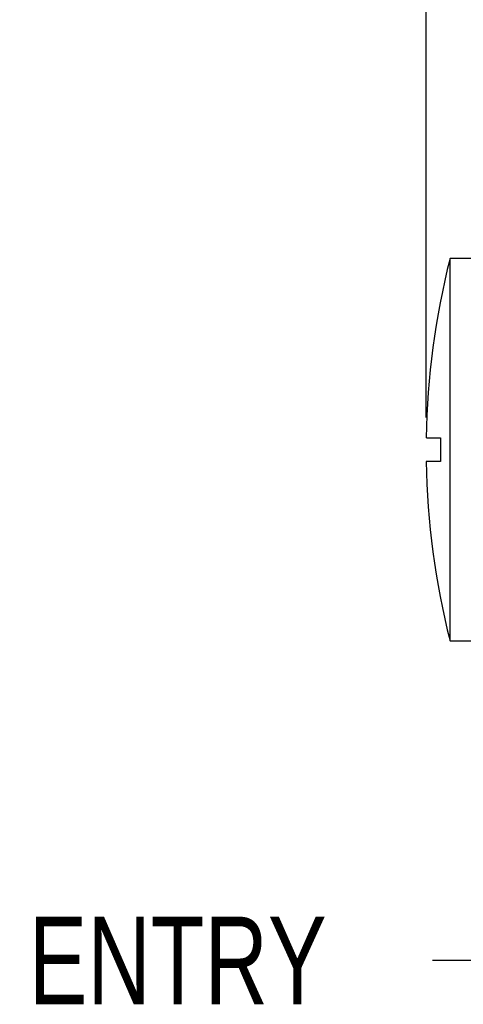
# Model space of a CAD drawing. Header units: millimetres. Extents: x 0 to 559, y 0 to 432.
# Tile 9 of 24: x 315 to 343, y 228 to 290. Entities that reach past the tile are written whole.
import ezdxf

# ---------------------------------------------------------------- set-up
doc = ezdxf.new("R2010")
doc.units = ezdxf.units.MM
doc.layers.add('DIMENSIONS', color=140, linetype='Continuous', lineweight=25)
doc.layers.add('TEXT', color=140, linetype='Continuous', lineweight=25)
doc.styles.add('SLDTEXTSTYLE0', font='TXT', dxfattribs={"width": 0.75})
doc.dimstyles.new('SLDDIMSTYLE0', dxfattribs={"dimtxt": 5.5, "dimasz": 3.81, "dimexe": 0, "dimexo": 0.0625, "dimgap": 1.375, "dimtad": 0, "dimtih": 1, "dimtoh": 1, "dimdec": 1, "dimrnd": 1e-09, "dimzin": 4, "dimdsep": 46, "dimtxsty": 'SLDTEXTSTYLE0', "dimsah": 1, "dimcen": 0.09, "dimadec": 0, "dimazin": 1, "dimtfac": 1, "dimtdec": 1, "dimtofl": 0, "dimtmove": 0, "dimatfit": 3, "dimfxl": 0, "dimfrac": 2, "dimtolj": 1, "dimtzin": 12, "dimarcsym": 0})
doc.dimstyles.new('SLDDIMSTYLE3', dxfattribs={"dimtxt": 0.18, "dimasz": 3.81, "dimexe": 0, "dimexo": 0.0625, "dimgap": 0, "dimtad": 0, "dimtih": 1, "dimtoh": 1, "dimdec": 0, "dimrnd": 1e-09, "dimzin": 0, "dimdsep": 46, "dimtxsty": 'Standard', "dimsah": 1, "dimcen": 0.09, "dimadec": 0, "dimazin": 0, "dimtfac": 3.81, "dimtdec": 0, "dimtofl": 0, "dimtmove": 0, "dimatfit": 3, "dimfxl": 0, "dimfrac": 2, "dimtolj": 1, "dimtzin": 0, "dimarcsym": 0})

# ---------------------------------------------------------------- blocks, each defined once
blk = doc.blocks.new('_D_11')
at = {"layer": 'DIMENSIONS'}
for p, q in [((340.708, 264.646), (340.708, 322.302)), ((394.696, 264.646), (394.696, 322.302)), ((360.59, 319.937), (358.914, 319.937)), ((358.914, 319.937), (358.914, 311.206)), ((374.814, 319.937), (376.49, 319.937)), ((376.49, 319.937), (376.49, 311.206)), ((340.708, 319.127), (356.123, 319.127)), ((394.696, 319.127), (379.281, 319.127)), ((358.914, 311.206), (360.59, 311.206)), ((376.49, 311.206), (374.814, 311.206))]:
    blk.add_line(p, q, dxfattribs=at)
for points in [[(340.708, 319.127), (344.518, 318.541), (344.518, 319.714)], [(394.696, 319.127), (390.886, 319.714), (390.886, 318.541)]]:
    blk.add_solid(points, dxfattribs=at)
at = {"layer": 'DIMENSIONS', "char_height": 5.5, "attachment_point": 1, "style": 'SLDTEXTSTYLE0'}
for s, insert in [('54.0', (360.59, 328.144)), ('2.13', (360.59, 318.296))]:
    blk.add_mtext(s, dxfattribs=dict(at, insert=insert))

msp = doc.modelspace()

# ---------------------------------------------------------------- linework, layer by layer
for p, q in [((343.702, 274.626), (342.202, 274.626)), ((342.202, 262.626), (342.202, 274.626)), ((342.202, 250.626), (342.202, 262.626)), ((342.202, 250.626), (343.702, 250.626))]:
    msp.add_line(p, q)
for start, end in [(165.74997, 179.11838), (180.88178, 194.25003)]:
    msp.add_arc((389.452, 262.626), 48.75, start, end)
for points, knots in [([(340.722, 263.376), (340.719, 263.376), (340.706, 263.376), (340.898, 263.376), (341.353, 263.376), (341.614, 263.376)], [0, 0, 0, 0, 0.108882, 0.488726, 1, 1, 1, 1]), ([(341.614, 263.376), (341.613, 263.251), (341.61, 263.001), (341.61, 262.751), (341.61, 262.626)], [0, 0, 0, 0, 0.4999244, 1, 1, 1, 1]), ([(341.61, 262.626), (341.61, 262.501), (341.61, 262.251), (341.613, 262.001), (341.614, 261.876)], [0, 0, 0, 0, 0.500076, 1, 1, 1, 1]), ([(341.614, 261.876), (341.437, 261.876), (341.082, 261.876), (340.804, 261.876), (340.672, 261.876), (340.711, 261.876), (340.713, 261.876)], [0, 0, 0, 0, 0.32156, 0.644368, 0.985049, 1, 1, 1, 1])]:
    msp.add_open_spline(points, degree=3, knots=knots)

# ---------------------------------------------------------------- texts
at = {"layer": 'TEXT', "insert": (302.585, 233.301), "char_height": 5.5, "attachment_point": 1, "style": 'SLDTEXTSTYLE0'}
msp.add_mtext('END ENTRY', dxfattribs=at)

# ---------------------------------------------------------------- dimensions: what is measured, and where the dimension line sits
at = {"layer": 'DIMENSIONS'}
dim = msp.add_linear_dim(base=(340.708, 319.127), p1=(394.696, 263.376), p2=(340.708, 263.376), angle=360, dimstyle='SLDDIMSTYLE0', dxfattribs=at)
dim.commit()
dim.dimension.update_dxf_attribs({"geometry": '_D_11', "text_midpoint": (367.702, 319.127), "dimtype": 160})

# ---------------------------------------------------------------- leaders
at = {"layer": 'TEXT'}
msp.add_leader([(362.491, 256.126), (347.443, 230.546), (341.093, 230.546)], dimstyle='SLDDIMSTYLE3', dxfattribs=at)

doc.saveas('drawing.dxf')
